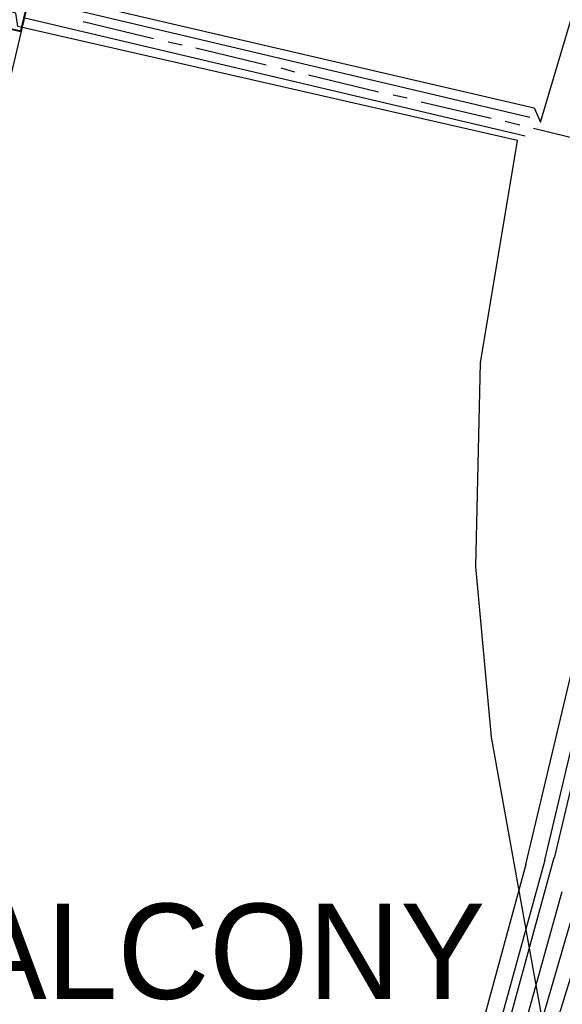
# Model space of a CAD drawing. Header units: feet. Extents: x -79 to 198, y -22 to 181.
# Tile 139 of 256: x 121 to 130, y 58 to 75. Entities that reach past the tile are written whole.
import ezdxf
from ezdxf.enums import TextEntityAlignment as Align

# ---------------------------------------------------------------- set-up
doc = ezdxf.new("R2010")
doc.units = ezdxf.units.FT
for name, color, linetype in [('A-AREA-UNIDAD', 30, 'CONTINUOUS'), ('A-LINEA', 7, 'CONTINUOUS'), ('A-TEXTO-PDF', 3, 'CONTINUOUS')]:
    doc.layers.add(name, color=color, linetype=linetype)

msp = doc.modelspace()

# ---------------------------------------------------------------- linework, layer by layer
at = {"layer": 'A-AREA-UNIDAD'}
for points in [[(68.192, 96.0533), (66.432, 88.7289), (77.408, 86.08), (78.32, 86.0089), (78.368, 85.6), (100.992, 80.2489), (101.2, 80.6933), (102.208, 80.6933), (104.608, 80.0889), (104.72, 79.36), (120.08, 75.8044), (120.128, 75.36), (121.68, 75.2), (129.568, 73.3689), (129.68, 73.12), (130.56, 76.0889), (131.92, 79.2), (133.68, 82.1689), (136.352, 85.6533), (136.352, 86.4), (136.992, 87.1644), (138.48, 89.7244), (140.032, 93.3689)], [(106.32, 44.32), (118.96, 41.4044), (119.808, 41.4044), (119.84, 40.32), (119.392, 38.56), (124.512, 37.3156), (124.96, 37.4044), (126.672, 40.2489), (128.032, 43.2), (129.152, 46.6844), (129.84, 50.3644), (130.048, 53.3333), (129.92, 56.4444), (128.832, 62.4889), (128.56, 65.44), (128.64, 68.96), (129.28, 72.8), (120.64, 74.7733), (120.608, 75.0044), (120.192, 75.1289), (118.848, 75.04), (104.4, 78.4889)]]:
    msp.add_lwpolyline(points, dxfattribs=at)
at = {"layer": 'A-LINEA'}
for p, q in [((124.44, 90.4978), (117.1467, 59.6844)), ((135.1305, 84.4107), (129.4217, 60.286)), ((135.3873, 84.1983), (129.7465, 60.3608)), ((135.5209, 84.0963), (129.9154, 60.3967)), ((120.8267, 75.2578), (129.4933, 73.2044)), ((120.76, 74.9244), (129.4133, 72.8844)), ((121.7733, 74.8578), (122.9867, 74.5644)), ((123.24, 74.5111), (123.48, 74.4578)), ((123.72, 74.4044), (124.9333, 74.1111)), ((125.1867, 74.0578), (125.4267, 73.9911)), ((125.6667, 73.9378), (126.88, 73.6444)), ((127.1333, 73.5911), (127.3733, 73.5378)), ((127.6133, 73.4711), (128.8267, 73.1911)), ((129.0667, 73.1378), (129.32, 73.0711)), ((129.56, 73.0178), (130.4267, 72.8044)), ((122.1555, 33.7722), (129.4328, 60.2941)), ((122.4044, 33.5503), (129.7576, 60.369)), ((122.5222, 33.4328), (129.9135, 60.4079)), ((122.1691, 31.562), (130.0559, 59.8186)), ((121.5643, 29.6064), (130.1983, 59.2834)), ((120.7285, 27.6071), (130.3389, 58.7925))]:
    msp.add_line(p, q, dxfattribs=at)
for points in [[(119.8933, 74.8711), (120.6933, 74.6844), (120.8933, 75.4978), (120.08, 75.6844), (119.8933, 74.8711)], [(119.8933, 74.8844), (120.6933, 74.6978), (120.88, 75.4844), (120.08, 75.6711), (119.8933, 74.8844)]]:
    msp.add_lwpolyline(points, dxfattribs=at)

# ---------------------------------------------------------------- texts
at = {"layer": 'A-TEXTO-PDF'}
msp.add_text('BALCONY', height=1.646, dxfattribs=at).set_placement((123.4631, 57.9652), align=Align.CENTER)

doc.saveas('drawing.dxf')
